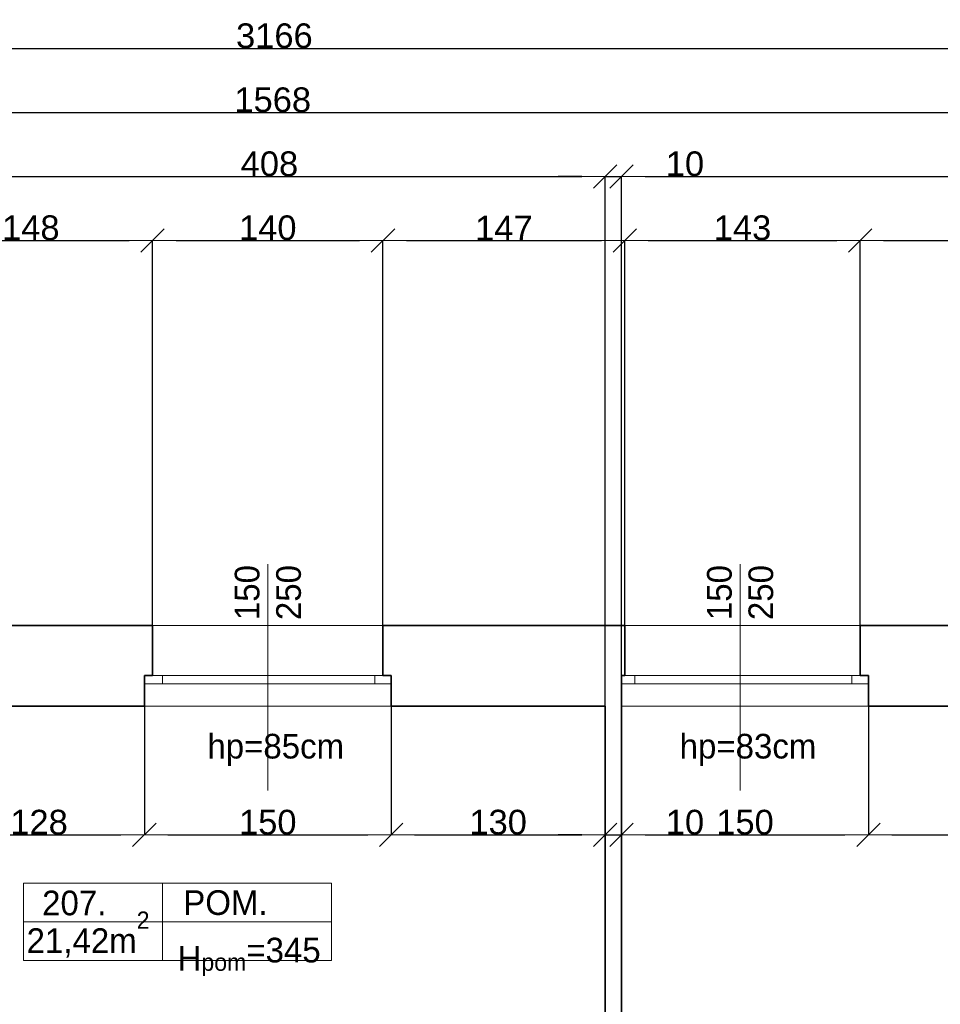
# Model space of a CAD drawing. Header units: metres. Extents: x 7506757 to 756746378, y 5735207 to 582114514.
# Tile 251 of 256: x 7696957 to 7702551, y 5904683 to 5910670. Entities that reach past the tile are written whole.
import ezdxf

# ---------------------------------------------------------------- set-up
doc = ezdxf.new("R2010")
doc.units = ezdxf.units.M
doc.header["$MEASUREMENT"] = 0
doc.header["$PDMODE"] = 2
doc.layers.get('0').update_dxf_attribs({"color": 250, "linetype": 'CONTINUOUS', "lineweight": 100, "plot": 0})
doc.layers.get('Defpoints').update_dxf_attribs({"linetype": 'CONTINUOUS'})
for name, color, linetype, lineweight in [('2D - Ogolne46', 7, 'CONTINUOUS', 18), ('M_OCIANA6', 5, 'CONTINUOUS', 35), ('M_OPISY141', 7, 'CONTINUOUS', 0), ('m_umeblowanie1', 7, 'CONTINUOUS', 13), ('opis1', 7, 'CONTINUOUS', 13)]:
    doc.layers.add(name, color=color, linetype=linetype, lineweight=lineweight)
doc.layers.add('PWYMIAR', color=7, linetype='CONTINUOUS')
doc.styles.add('GENERATED_STYLE_1', font='arial.ttf')
doc.styles.add('GENERATED_STYLE_2', font='txt')
doc.dimstyles.new('GENERATED_STYLE__2', dxfattribs={"dimtxt": 150, "dimasz": 142.5, "dimexe": 0.18, "dimexo": 0, "dimgap": 0.09, "dimtad": 1, "dimtih": 1, "dimtoh": 1, "dimdec": 0, "dimlfac": 0.1, "dimzin": 0, "dimdsep": 46, "dimtxsty": 'GENERATED_STYLE_1', "dimblk": 'ARROWHEAD_6', "dimblk1": 'ARROWHEAD_6', "dimblk2": 'ARROWHEAD_6', "dimcen": 0.09, "dimclrd": 251, "dimclre": 251, "dimclrt": 7, "dimazin": 0, "dimtfac": 1, "dimtdec": 4, "dimtmove": 0, "dimatfit": 3, "dimfxl": 0, "dimtolj": 1, "dimtzin": 0, "dimarcsym": 0})

# ---------------------------------------------------------------- blocks, each defined once
blk = doc.blocks.new('ARROWHEAD_6')
at = {"color": 0, "linetype": 'Continuous', "lineweight": 0}
for p, q in [((-0.5, -0.5), (0.5, 0.5)), ((0, 0), (-1, 0))]:
    blk.add_line(p, q, dxfattribs=at)
blk = doc.blocks.new('*D6617')
at = {"layer": 'Defpoints', "color": 0, "linetype": 'Continuous', "transparency": 16777216}
for p in [(7696434.6, 5906495.6), (7697714.6, 5906495.6), (7697714.6, 5905712.9)]:
    blk.add_point(p, dxfattribs=at)
at = {"layer": 'PWYMIAR', "color": 251, "linetype": 'Continuous', "lineweight": -2, "transparency": 16777216}
for p, q in [((7696434.6, 5906495.6), (7696434.6, 5905712.8)), ((7697714.6, 5906495.6), (7697714.6, 5905712.8)), ((7696577.1, 5905712.9), (7697572.1, 5905712.9))]:
    blk.add_line(p, q, dxfattribs=at)
at = {"layer": 'PWYMIAR', "color": 251, "linetype": 'Continuous', "lineweight": -2, "transparency": 16777216, "xscale": 142.5, "yscale": 142.5, "zscale": 142.5, "rotation": 180}
blk.add_blockref('ARROWHEAD_6', (7696434.6, 5905712.9), dxfattribs=at)
at = {"layer": 'PWYMIAR', "color": 251, "linetype": 'Continuous', "lineweight": -2, "transparency": 16777216, "xscale": 142.5, "yscale": 142.5, "zscale": 142.5}
blk.add_blockref('ARROWHEAD_6', (7697714.6, 5905712.9), dxfattribs=at)
at = {"layer": 'PWYMIAR', "color": 7, "linetype": 'Continuous', "lineweight": 13, "transparency": 16777216, "insert": (7697074.6, 5905789.6), "char_height": 150, "attachment_point": 5, "style": 'GENERATED_STYLE_1'}
blk.add_mtext('\\A1;128', dxfattribs=at)
blk = doc.blocks.new('*D6618')
at = {"layer": 'Defpoints', "color": 0, "linetype": 'Continuous', "transparency": 16777216}
for p in [(7697714.6, 5906495.6), (7699214.6, 5906495.6), (7699214.6, 5905712.9)]:
    blk.add_point(p, dxfattribs=at)
at = {"layer": 'PWYMIAR', "color": 251, "linetype": 'Continuous', "lineweight": -2, "transparency": 16777216}
for p, q in [((7697714.6, 5906495.6), (7697714.6, 5905712.8)), ((7699214.6, 5906495.6), (7699214.6, 5905712.8)), ((7697857.1, 5905712.9), (7699072.1, 5905712.9))]:
    blk.add_line(p, q, dxfattribs=at)
at = {"layer": 'PWYMIAR', "color": 251, "linetype": 'Continuous', "lineweight": -2, "transparency": 16777216, "xscale": 142.5, "yscale": 142.5, "zscale": 142.5, "rotation": 180}
blk.add_blockref('ARROWHEAD_6', (7697714.6, 5905712.9), dxfattribs=at)
at = {"layer": 'PWYMIAR', "color": 251, "linetype": 'Continuous', "lineweight": -2, "transparency": 16777216, "xscale": 142.5, "yscale": 142.5, "zscale": 142.5}
blk.add_blockref('ARROWHEAD_6', (7699214.6, 5905712.9), dxfattribs=at)
at = {"layer": 'PWYMIAR', "color": 7, "linetype": 'Continuous', "lineweight": 13, "transparency": 16777216, "insert": (7698464.6, 5905789.6), "char_height": 150, "attachment_point": 5, "style": 'GENERATED_STYLE_1'}
blk.add_mtext('\\A1;150', dxfattribs=at)
blk = doc.blocks.new('*D6619')
at = {"layer": 'Defpoints', "color": 0, "linetype": 'Continuous', "transparency": 16777216}
for p in [(7699214.6, 5906495.6), (7700514.6, 5906495.6), (7700514.6, 5905712.9)]:
    blk.add_point(p, dxfattribs=at)
at = {"layer": 'PWYMIAR', "color": 251, "linetype": 'Continuous', "lineweight": -2, "transparency": 16777216}
for p, q in [((7699214.6, 5906495.6), (7699214.6, 5905712.8)), ((7700514.6, 5906495.6), (7700514.6, 5905712.8)), ((7699357.1, 5905712.9), (7700372.1, 5905712.9))]:
    blk.add_line(p, q, dxfattribs=at)
at = {"layer": 'PWYMIAR', "color": 251, "linetype": 'Continuous', "lineweight": -2, "transparency": 16777216, "xscale": 142.5, "yscale": 142.5, "zscale": 142.5, "rotation": 180}
blk.add_blockref('ARROWHEAD_6', (7699214.6, 5905712.9), dxfattribs=at)
at = {"layer": 'PWYMIAR', "color": 251, "linetype": 'Continuous', "lineweight": -2, "transparency": 16777216, "xscale": 142.5, "yscale": 142.5, "zscale": 142.5}
blk.add_blockref('ARROWHEAD_6', (7700514.6, 5905712.9), dxfattribs=at)
at = {"layer": 'PWYMIAR', "color": 7, "linetype": 'Continuous', "lineweight": 13, "transparency": 16777216, "insert": (7699864.6, 5905789.7), "char_height": 150, "attachment_point": 5, "style": 'GENERATED_STYLE_1'}
blk.add_mtext('\\A1;130', dxfattribs=at)
blk = doc.blocks.new('*D6620')
at = {"layer": 'Defpoints', "color": 0, "linetype": 'Continuous', "transparency": 16777216}
for p in [(7700514.6, 5906495.6), (7700614.6, 5906495.6), (7700614.6, 5905712.9)]:
    blk.add_point(p, dxfattribs=at)
at = {"layer": 'PWYMIAR', "color": 251, "linetype": 'Continuous', "lineweight": -2, "transparency": 16777216}
for p, q in [((7700514.6, 5906495.6), (7700514.6, 5905712.8)), ((7700614.6, 5906495.6), (7700614.6, 5905712.8)), ((7700372.1, 5905712.9), (7700229.6, 5905712.9)), ((7700514.6, 5905712.9), (7700614.6, 5905712.9)), ((7700757.1, 5905712.9), (7701100, 5905712.9))]:
    blk.add_line(p, q, dxfattribs=at)
at = {"layer": 'PWYMIAR', "color": 251, "linetype": 'Continuous', "lineweight": -2, "transparency": 16777216, "xscale": 142.5, "yscale": 142.5, "zscale": 142.5}
blk.add_blockref('ARROWHEAD_6', (7700514.6, 5905712.9), dxfattribs=at)
at = {"layer": 'PWYMIAR', "color": 251, "linetype": 'Continuous', "lineweight": -2, "transparency": 16777216, "xscale": 142.5, "yscale": 142.5, "zscale": 142.5, "rotation": 180}
blk.add_blockref('ARROWHEAD_6', (7700614.6, 5905712.9), dxfattribs=at)
at = {"layer": 'PWYMIAR', "color": 7, "linetype": 'Continuous', "lineweight": 13, "transparency": 16777216, "insert": (7700999.8, 5905789.6), "char_height": 150, "attachment_point": 5, "style": 'GENERATED_STYLE_1'}
blk.add_mtext('\\A1;10', dxfattribs=at)
blk = doc.blocks.new('*D6621')
at = {"layer": 'Defpoints', "color": 0, "linetype": 'Continuous', "transparency": 16777216}
for p in [(7700614.6, 5906495.6), (7702114.6, 5906495.6), (7702114.6, 5905712.9)]:
    blk.add_point(p, dxfattribs=at)
at = {"layer": 'PWYMIAR', "color": 251, "linetype": 'Continuous', "lineweight": -2, "transparency": 16777216}
for p, q in [((7700614.6, 5906495.6), (7700614.6, 5905712.8)), ((7702114.6, 5906495.6), (7702114.6, 5905712.8)), ((7700757.1, 5905712.9), (7701972.1, 5905712.9))]:
    blk.add_line(p, q, dxfattribs=at)
at = {"layer": 'PWYMIAR', "color": 251, "linetype": 'Continuous', "lineweight": -2, "transparency": 16777216, "xscale": 142.5, "yscale": 142.5, "zscale": 142.5, "rotation": 180}
blk.add_blockref('ARROWHEAD_6', (7700614.6, 5905712.9), dxfattribs=at)
at = {"layer": 'PWYMIAR', "color": 251, "linetype": 'Continuous', "lineweight": -2, "transparency": 16777216, "xscale": 142.5, "yscale": 142.5, "zscale": 142.5}
blk.add_blockref('ARROWHEAD_6', (7702114.6, 5905712.9), dxfattribs=at)
at = {"layer": 'PWYMIAR', "color": 7, "linetype": 'Continuous', "lineweight": 13, "transparency": 16777216, "insert": (7701364.6, 5905789.6), "char_height": 150, "attachment_point": 5, "style": 'GENERATED_STYLE_1'}
blk.add_mtext('\\A1;150', dxfattribs=at)
blk = doc.blocks.new('*D6622')
at = {"layer": 'Defpoints', "color": 0, "linetype": 'Continuous', "transparency": 16777216}
for p in [(7702114.6, 5906495.6), (7703534.6, 5906495.6), (7703534.6, 5905712.9)]:
    blk.add_point(p, dxfattribs=at)
at = {"layer": 'PWYMIAR', "color": 251, "linetype": 'Continuous', "lineweight": -2, "transparency": 16777216}
for p, q in [((7702114.6, 5906495.6), (7702114.6, 5905712.8)), ((7703534.6, 5906495.6), (7703534.6, 5905712.8)), ((7702257.1, 5905712.9), (7703392.1, 5905712.9))]:
    blk.add_line(p, q, dxfattribs=at)
at = {"layer": 'PWYMIAR', "color": 251, "linetype": 'Continuous', "lineweight": -2, "transparency": 16777216, "xscale": 142.5, "yscale": 142.5, "zscale": 142.5, "rotation": 180}
blk.add_blockref('ARROWHEAD_6', (7702114.6, 5905712.9), dxfattribs=at)
at = {"layer": 'PWYMIAR', "color": 251, "linetype": 'Continuous', "lineweight": -2, "transparency": 16777216, "xscale": 142.5, "yscale": 142.5, "zscale": 142.5}
blk.add_blockref('ARROWHEAD_6', (7703534.6, 5905712.9), dxfattribs=at)
at = {"layer": 'PWYMIAR', "color": 7, "linetype": 'Continuous', "lineweight": 13, "transparency": 16777216, "insert": (7702824.6, 5905788.3), "char_height": 150, "attachment_point": 5, "style": 'GENERATED_STYLE_1'}
blk.add_mtext('\\A1;142', dxfattribs=at)
blk = doc.blocks.new('*D6769')
at = {"layer": 'Defpoints', "color": 0, "linetype": 'Continuous', "transparency": 16777216}
for p in [(7697764.6, 5909327), (7696284.6, 5906985.6), (7697764.6, 5906985.6)]:
    blk.add_point(p, dxfattribs=at)
at = {"layer": 'PWYMIAR', "color": 251, "linetype": 'Continuous', "lineweight": -2, "transparency": 16777216}
for p, q in [((7696284.6, 5906985.6), (7696284.6, 5909327.2)), ((7696427.1, 5909327), (7697622.1, 5909327)), ((7697764.6, 5906985.6), (7697764.6, 5909327.2))]:
    blk.add_line(p, q, dxfattribs=at)
at = {"layer": 'PWYMIAR', "color": 251, "linetype": 'Continuous', "lineweight": -2, "transparency": 16777216, "xscale": 142.5, "yscale": 142.5, "zscale": 142.5, "rotation": 180}
blk.add_blockref('ARROWHEAD_6', (7696284.6, 5909327), dxfattribs=at)
at = {"layer": 'PWYMIAR', "color": 251, "linetype": 'Continuous', "lineweight": -2, "transparency": 16777216, "xscale": 142.5, "yscale": 142.5, "zscale": 142.5}
blk.add_blockref('ARROWHEAD_6', (7697764.6, 5909327), dxfattribs=at)
at = {"layer": 'PWYMIAR', "color": 7, "linetype": 'Continuous', "lineweight": 13, "transparency": 16777216, "insert": (7697024.6, 5909403.7), "char_height": 150, "attachment_point": 5, "style": 'GENERATED_STYLE_1'}
blk.add_mtext('\\A1;148', dxfattribs=at)
blk = doc.blocks.new('*D6770')
at = {"layer": 'Defpoints', "color": 0, "linetype": 'Continuous', "transparency": 16777216}
for p in [(7699164.6, 5909327), (7697764.6, 5906985.6), (7699164.6, 5906985.6)]:
    blk.add_point(p, dxfattribs=at)
at = {"layer": 'PWYMIAR', "color": 251, "linetype": 'Continuous', "lineweight": -2, "transparency": 16777216}
for p, q in [((7697764.6, 5906985.6), (7697764.6, 5909327.2)), ((7697907.1, 5909327), (7699022.1, 5909327)), ((7699164.6, 5906985.6), (7699164.6, 5909327.2))]:
    blk.add_line(p, q, dxfattribs=at)
at = {"layer": 'PWYMIAR', "color": 251, "linetype": 'Continuous', "lineweight": -2, "transparency": 16777216, "xscale": 142.5, "yscale": 142.5, "zscale": 142.5, "rotation": 180}
blk.add_blockref('ARROWHEAD_6', (7697764.6, 5909327), dxfattribs=at)
at = {"layer": 'PWYMIAR', "color": 251, "linetype": 'Continuous', "lineweight": -2, "transparency": 16777216, "xscale": 142.5, "yscale": 142.5, "zscale": 142.5}
blk.add_blockref('ARROWHEAD_6', (7699164.6, 5909327), dxfattribs=at)
at = {"layer": 'PWYMIAR', "color": 7, "linetype": 'Continuous', "lineweight": 13, "transparency": 16777216, "insert": (7698464.6, 5909403.7), "char_height": 150, "attachment_point": 5, "style": 'GENERATED_STYLE_1'}
blk.add_mtext('\\A1;140', dxfattribs=at)
blk = doc.blocks.new('*D6771')
at = {"layer": 'Defpoints', "color": 0, "linetype": 'Continuous', "transparency": 16777216}
for p in [(7700634.6, 5909327), (7699164.6, 5906985.6), (7700634.6, 5906985.6)]:
    blk.add_point(p, dxfattribs=at)
at = {"layer": 'PWYMIAR', "color": 251, "linetype": 'Continuous', "lineweight": -2, "transparency": 16777216}
for p, q in [((7699164.6, 5906985.6), (7699164.6, 5909327.2)), ((7699307.1, 5909327), (7700492.1, 5909327)), ((7700634.6, 5906985.6), (7700634.6, 5909327.2))]:
    blk.add_line(p, q, dxfattribs=at)
at = {"layer": 'PWYMIAR', "color": 251, "linetype": 'Continuous', "lineweight": -2, "transparency": 16777216, "xscale": 142.5, "yscale": 142.5, "zscale": 142.5, "rotation": 180}
blk.add_blockref('ARROWHEAD_6', (7699164.6, 5909327), dxfattribs=at)
at = {"layer": 'PWYMIAR', "color": 251, "linetype": 'Continuous', "lineweight": -2, "transparency": 16777216, "xscale": 142.5, "yscale": 142.5, "zscale": 142.5}
blk.add_blockref('ARROWHEAD_6', (7700634.6, 5909327), dxfattribs=at)
at = {"layer": 'PWYMIAR', "color": 7, "linetype": 'Continuous', "lineweight": 13, "transparency": 16777216, "insert": (7699899.6, 5909402.4), "char_height": 150, "attachment_point": 5, "style": 'GENERATED_STYLE_1'}
blk.add_mtext('\\A1;147', dxfattribs=at)
blk = doc.blocks.new('*D6772')
at = {"layer": 'Defpoints', "color": 0, "linetype": 'Continuous', "transparency": 16777216}
for p in [(7702064.6, 5909327), (7700634.6, 5906985.6), (7702064.6, 5906985.6)]:
    blk.add_point(p, dxfattribs=at)
at = {"layer": 'PWYMIAR', "color": 251, "linetype": 'Continuous', "lineweight": -2, "transparency": 16777216}
for p, q in [((7700634.6, 5906985.6), (7700634.6, 5909327.2)), ((7700777.1, 5909327), (7701922.1, 5909327)), ((7702064.6, 5906985.6), (7702064.6, 5909327.2))]:
    blk.add_line(p, q, dxfattribs=at)
at = {"layer": 'PWYMIAR', "color": 251, "linetype": 'Continuous', "lineweight": -2, "transparency": 16777216, "xscale": 142.5, "yscale": 142.5, "zscale": 142.5, "rotation": 180}
blk.add_blockref('ARROWHEAD_6', (7700634.6, 5909327), dxfattribs=at)
at = {"layer": 'PWYMIAR', "color": 251, "linetype": 'Continuous', "lineweight": -2, "transparency": 16777216, "xscale": 142.5, "yscale": 142.5, "zscale": 142.5}
blk.add_blockref('ARROWHEAD_6', (7702064.6, 5909327), dxfattribs=at)
at = {"layer": 'PWYMIAR', "color": 7, "linetype": 'Continuous', "lineweight": 13, "transparency": 16777216, "insert": (7701349.6, 5909403.7), "char_height": 150, "attachment_point": 5, "style": 'GENERATED_STYLE_1'}
blk.add_mtext('\\A1;143', dxfattribs=at)
blk = doc.blocks.new('*D6773')
at = {"layer": 'Defpoints', "color": 0, "linetype": 'Continuous', "transparency": 16777216}
for p in [(7703584.6, 5909327), (7702064.6, 5906985.6), (7703584.6, 5906985.6)]:
    blk.add_point(p, dxfattribs=at)
at = {"layer": 'PWYMIAR', "color": 251, "linetype": 'Continuous', "lineweight": -2, "transparency": 16777216}
for p, q in [((7702064.6, 5906985.6), (7702064.6, 5909327.2)), ((7702207.1, 5909327), (7703442.1, 5909327)), ((7703584.6, 5906985.6), (7703584.6, 5909327.2))]:
    blk.add_line(p, q, dxfattribs=at)
at = {"layer": 'PWYMIAR', "color": 251, "linetype": 'Continuous', "lineweight": -2, "transparency": 16777216, "xscale": 142.5, "yscale": 142.5, "zscale": 142.5, "rotation": 180}
blk.add_blockref('ARROWHEAD_6', (7702064.6, 5909327), dxfattribs=at)
at = {"layer": 'PWYMIAR', "color": 251, "linetype": 'Continuous', "lineweight": -2, "transparency": 16777216, "xscale": 142.5, "yscale": 142.5, "zscale": 142.5}
blk.add_blockref('ARROWHEAD_6', (7703584.6, 5909327), dxfattribs=at)
at = {"layer": 'PWYMIAR', "color": 7, "linetype": 'Continuous', "lineweight": 13, "transparency": 16777216, "insert": (7702824.6, 5909403.7), "char_height": 150, "attachment_point": 5, "style": 'GENERATED_STYLE_1'}
blk.add_mtext('\\A1;152', dxfattribs=at)
blk = doc.blocks.new('*D6787')
at = {"layer": 'Defpoints', "color": 0, "linetype": 'Continuous', "transparency": 16777216}
for p in [(7700514.6, 5909716.2), (7696434.6, 5906495.6), (7700514.6, 5906495.6)]:
    blk.add_point(p, dxfattribs=at)
at = {"layer": 'PWYMIAR', "color": 251, "linetype": 'Continuous', "lineweight": -2, "transparency": 16777216}
for p, q in [((7696434.6, 5906495.6), (7696434.6, 5909716.3)), ((7696577.1, 5909716.2), (7700372.1, 5909716.2)), ((7700514.6, 5906495.6), (7700514.6, 5909716.3))]:
    blk.add_line(p, q, dxfattribs=at)
at = {"layer": 'PWYMIAR', "color": 251, "linetype": 'Continuous', "lineweight": -2, "transparency": 16777216, "xscale": 142.5, "yscale": 142.5, "zscale": 142.5, "rotation": 180}
blk.add_blockref('ARROWHEAD_6', (7696434.6, 5909716.2), dxfattribs=at)
at = {"layer": 'PWYMIAR', "color": 251, "linetype": 'Continuous', "lineweight": -2, "transparency": 16777216, "xscale": 142.5, "yscale": 142.5, "zscale": 142.5}
blk.add_blockref('ARROWHEAD_6', (7700514.6, 5909716.2), dxfattribs=at)
at = {"layer": 'PWYMIAR', "color": 7, "linetype": 'Continuous', "lineweight": 13, "transparency": 16777216, "insert": (7698474.6, 5909792.8), "char_height": 150, "attachment_point": 5, "style": 'GENERATED_STYLE_1'}
blk.add_mtext('\\A1;408', dxfattribs=at)
blk = doc.blocks.new('*D6788')
at = {"layer": 'Defpoints', "color": 0, "linetype": 'Continuous', "transparency": 16777216}
for p in [(7700614.6, 5909716.2), (7700514.6, 5906495.6), (7700614.6, 5906495.6)]:
    blk.add_point(p, dxfattribs=at)
at = {"layer": 'PWYMIAR', "color": 251, "linetype": 'Continuous', "lineweight": -2, "transparency": 16777216}
for p, q in [((7700372.1, 5909716.2), (7700229.6, 5909716.2)), ((7700514.6, 5906495.6), (7700514.6, 5909716.3)), ((7700514.6, 5909716.2), (7700614.6, 5909716.2)), ((7700614.6, 5906495.6), (7700614.6, 5909716.3)), ((7700757.1, 5909716.2), (7701100, 5909716.2))]:
    blk.add_line(p, q, dxfattribs=at)
at = {"layer": 'PWYMIAR', "color": 251, "linetype": 'Continuous', "lineweight": -2, "transparency": 16777216, "xscale": 142.5, "yscale": 142.5, "zscale": 142.5}
blk.add_blockref('ARROWHEAD_6', (7700514.6, 5909716.2), dxfattribs=at)
at = {"layer": 'PWYMIAR', "color": 251, "linetype": 'Continuous', "lineweight": -2, "transparency": 16777216, "xscale": 142.5, "yscale": 142.5, "zscale": 142.5, "rotation": 180}
blk.add_blockref('ARROWHEAD_6', (7700614.6, 5909716.2), dxfattribs=at)
at = {"layer": 'PWYMIAR', "color": 7, "linetype": 'Continuous', "lineweight": 13, "transparency": 16777216, "insert": (7700999.8, 5909792.8), "char_height": 150, "attachment_point": 5, "style": 'GENERATED_STYLE_1'}
blk.add_mtext('\\A1;10', dxfattribs=at)
blk = doc.blocks.new('*D6789')
at = {"layer": 'Defpoints', "color": 0, "linetype": 'Continuous', "transparency": 16777216}
for p in [(7705714.6, 5909716.2), (7700614.6, 5906495.6), (7705714.6, 5906495.6)]:
    blk.add_point(p, dxfattribs=at)
at = {"layer": 'PWYMIAR', "color": 251, "linetype": 'Continuous', "lineweight": -2, "transparency": 16777216}
for p, q in [((7700614.6, 5906495.6), (7700614.6, 5909716.3)), ((7700757.1, 5909716.2), (7705572.1, 5909716.2)), ((7705714.6, 5906495.6), (7705714.6, 5909716.3))]:
    blk.add_line(p, q, dxfattribs=at)
at = {"layer": 'PWYMIAR', "color": 251, "linetype": 'Continuous', "lineweight": -2, "transparency": 16777216, "xscale": 142.5, "yscale": 142.5, "zscale": 142.5, "rotation": 180}
blk.add_blockref('ARROWHEAD_6', (7700614.6, 5909716.2), dxfattribs=at)
at = {"layer": 'PWYMIAR', "color": 251, "linetype": 'Continuous', "lineweight": -2, "transparency": 16777216, "xscale": 142.5, "yscale": 142.5, "zscale": 142.5}
blk.add_blockref('ARROWHEAD_6', (7705714.6, 5909716.2), dxfattribs=at)
at = {"layer": 'PWYMIAR', "color": 7, "linetype": 'Continuous', "lineweight": 13, "transparency": 16777216, "insert": (7703164.6, 5909792.8), "char_height": 150, "attachment_point": 5, "style": 'GENERATED_STYLE_1'}
blk.add_mtext('\\A1;510', dxfattribs=at)
blk = doc.blocks.new('*D6797')
at = {"layer": 'Defpoints', "color": 0, "linetype": 'Continuous', "transparency": 16777216}
for p in [(7706334.6, 5910105.3), (7690654.6, 5906985.6), (7706334.6, 5906985.6)]:
    blk.add_point(p, dxfattribs=at)
at = {"layer": 'PWYMIAR', "color": 251, "linetype": 'Continuous', "lineweight": -2, "transparency": 16777216}
for p, q in [((7690654.6, 5906985.6), (7690654.6, 5910105.5)), ((7690797.1, 5910105.3), (7706192.1, 5910105.3)), ((7706334.6, 5906985.6), (7706334.6, 5910105.5))]:
    blk.add_line(p, q, dxfattribs=at)
at = {"layer": 'PWYMIAR', "color": 251, "linetype": 'Continuous', "lineweight": -2, "transparency": 16777216, "xscale": 142.5, "yscale": 142.5, "zscale": 142.5, "rotation": 180}
blk.add_blockref('ARROWHEAD_6', (7690654.6, 5910105.3), dxfattribs=at)
at = {"layer": 'PWYMIAR', "color": 251, "linetype": 'Continuous', "lineweight": -2, "transparency": 16777216, "xscale": 142.5, "yscale": 142.5, "zscale": 142.5}
blk.add_blockref('ARROWHEAD_6', (7706334.6, 5910105.3), dxfattribs=at)
at = {"layer": 'PWYMIAR', "color": 7, "linetype": 'Continuous', "lineweight": 13, "transparency": 16777216, "insert": (7698494.6, 5910182), "char_height": 150, "attachment_point": 5, "style": 'GENERATED_STYLE_1'}
blk.add_mtext('\\A1;1568', dxfattribs=at)
blk = doc.blocks.new('*D6800')
at = {"layer": 'Defpoints', "color": 0, "linetype": 'Continuous', "transparency": 16777216}
for p in [(7714334.6, 5910494.5), (7682674.6, 5905915.6), (7714334.6, 5905915.6)]:
    blk.add_point(p, dxfattribs=at)
at = {"layer": 'PWYMIAR', "color": 251, "linetype": 'Continuous', "lineweight": -2, "transparency": 16777216}
for p, q in [((7682674.6, 5905915.6), (7682674.6, 5910494.7)), ((7682817.1, 5910494.5), (7714192.1, 5910494.5)), ((7714334.6, 5905915.6), (7714334.6, 5910494.7))]:
    blk.add_line(p, q, dxfattribs=at)
at = {"layer": 'PWYMIAR', "color": 251, "linetype": 'Continuous', "lineweight": -2, "transparency": 16777216, "xscale": 142.5, "yscale": 142.5, "zscale": 142.5, "rotation": 180}
blk.add_blockref('ARROWHEAD_6', (7682674.6, 5910494.5), dxfattribs=at)
at = {"layer": 'PWYMIAR', "color": 251, "linetype": 'Continuous', "lineweight": -2, "transparency": 16777216, "xscale": 142.5, "yscale": 142.5, "zscale": 142.5}
blk.add_blockref('ARROWHEAD_6', (7714334.6, 5910494.5), dxfattribs=at)
at = {"layer": 'PWYMIAR', "color": 7, "linetype": 'Continuous', "lineweight": 13, "transparency": 16777216, "insert": (7698504.6, 5910571.2), "char_height": 150, "attachment_point": 5, "style": 'GENERATED_STYLE_1'}
blk.add_mtext('\\A1;3166', dxfattribs=at)

msp = doc.modelspace()

# ---------------------------------------------------------------- linework, layer by layer
at = {"layer": 'M_OCIANA6', "linetype": 'Continuous'}
for p, q in [((7696284.6, 5906985.6), (7697764.6, 5906985.6)), ((7697764.6, 5906681.5), (7697764.6, 5906985.6)), ((7699164.6, 5906985.6), (7700634.6, 5906985.6)), ((7699164.6, 5906681.5), (7699164.6, 5906985.6)), ((7700634.6, 5906681.5), (7700634.6, 5906985.6)), ((7702064.6, 5906985.6), (7703584.6, 5906985.6)), ((7702064.6, 5906681.5), (7702064.6, 5906985.6)), ((7697714.6, 5906495.6), (7697714.6, 5906681.5)), ((7697714.6, 5906495.6), (7697714.6, 5906681.5)), ((7697714.6, 5906681.5), (7697764.6, 5906681.5)), ((7699214.6, 5906681.5), (7699164.6, 5906681.5)), ((7699214.6, 5906495.6), (7699214.6, 5906681.5)), ((7700614.6, 5901245.6), (7700614.6, 5906681.5)), ((7700614.6, 5906681.5), (7700634.6, 5906681.5)), ((7702114.6, 5906681.5), (7702064.6, 5906681.5)), ((7702114.6, 5906495.6), (7702114.6, 5906681.5)), ((7702114.6, 5906495.6), (7702114.6, 5906681.5)), ((7696434.6, 5906495.6), (7697714.6, 5906495.6)), ((7699214.6, 5906495.6), (7700514.6, 5906495.6)), ((7700514.6, 5901245.6), (7700514.6, 5906495.6)), ((7702114.6, 5906495.6), (7703534.6, 5906495.6))]:
    msp.add_line(p, q, dxfattribs=at)
at = {"layer": 'M_OPISY141', "linetype": 'Continuous'}
for p, q in [((7698464.6, 5907359.5), (7698464.6, 5905983.4)), ((7701334.6, 5907359.5), (7701334.6, 5905983.4)), ((7696980.8, 5905420.5), (7698851.8, 5905420.5)), ((7696980.8, 5904949.4), (7696980.8, 5905420.5)), ((7697825.4, 5905420.5), (7697825.4, 5904949.4)), ((7698851.8, 5905420.5), (7698851.8, 5904949.4)), ((7696980.8, 5905184.9), (7698851.8, 5905184.9)), ((7698851.8, 5904949.4), (7696980.8, 5904949.4))]:
    msp.add_line(p, q, dxfattribs=at)
at = {"layer": 'm_umeblowanie1', "linetype": 'Continuous'}
for p, q in [((7699164.6, 5906985.6), (7697764.6, 5906985.6)), ((7702064.6, 5906985.6), (7700634.6, 5906985.6)), ((7699214.6, 5906681.5), (7697714.6, 5906681.5)), ((7697824.6, 5906631.5), (7697824.6, 5906681.5)), ((7699114.6, 5906631.5), (7699114.6, 5906681.5)), ((7702114.6, 5906681.5), (7700614.6, 5906681.5)), ((7700694.6, 5906631.5), (7700694.6, 5906681.5)), ((7702014.6, 5906631.5), (7702014.6, 5906681.5)), ((7699214.6, 5906631.5), (7697714.6, 5906631.5)), ((7702114.6, 5906631.5), (7700614.6, 5906631.5)), ((7697714.6, 5906495.6), (7699214.6, 5906495.6)), ((7702114.6, 5906495.6), (7700614.6, 5906495.6))]:
    msp.add_line(p, q, dxfattribs=at)

# ---------------------------------------------------------------- texts
at = {"layer": '2D - Ogolne46', "linetype": 'Continuous', "insert": (7696999, 5904967.3), "char_height": 150, "attachment_point": 7, "style": 'GENERATED_STYLE_2'}
msp.add_mtext('{21,42m\\A1{\\H0.7x;\\S2^  ;}}', dxfattribs=at)
at = {"layer": 'opis1', "linetype": 'Continuous', "char_height": 150, "width": 349.992, "attachment_point": 1, "rotation": 90, "line_spacing_factor": 1.007581, "style": 'GENERATED_STYLE_2'}
for insert in [(7698263.8, 5907019), (7701133.8, 5907019)]:
    msp.add_mtext('{150\\P250}', dxfattribs=dict(at, insert=insert))
at = {"layer": 'opis1', "linetype": 'Continuous', "char_height": 150, "style": 'GENERATED_STYLE_2'}
for s, insert, attachment_point in [('{hp=85cm}', (7698928.2, 5906327.5), 3), ('{hp=83cm}', (7701798.2, 5906327.5), 3), ('{207.}', (7697093.3, 5905374.2), 1), ('{POM.}', (7697951, 5905376.3), 1), ('{H\\A1{\\H0.7x;\\S ^ pom;}=345}', (7697916.3, 5905138.7), 1)]:
    msp.add_mtext(s, dxfattribs=dict(at, insert=insert, attachment_point=attachment_point))

# ---------------------------------------------------------------- dimensions: what is measured, and where the dimension line sits
at = {"layer": 'PWYMIAR', "color": 251, "linetype": 'Continuous', "lineweight": 13}
for base, p1, p2, picture, middle in [((7714334.6, 5910494.5), (7682674.6, 5905915.6), (7714334.6, 5905915.6), '*D6800', (7698504.6, 5910571.2)), ((7706334.6, 5910105.3), (7690654.6, 5906985.6), (7706334.6, 5906985.6), '*D6797', (7698494.6, 5910182)), ((7700514.6, 5909716.2), (7696434.6, 5906495.6), (7700514.6, 5906495.6), '*D6787', (7698474.6, 5909792.8)), ((7700614.6, 5909716.2), (7700514.6, 5906495.6), (7700614.6, 5906495.6), '*D6788', (7700999.8, 5909792.8)), ((7705714.6, 5909716.2), (7700614.6, 5906495.6), (7705714.6, 5906495.6), '*D6789', (7703164.6, 5909792.8)), ((7697764.6, 5909327), (7696284.6, 5906985.6), (7697764.6, 5906985.6), '*D6769', (7697024.6, 5909403.7)), ((7699164.6, 5909327), (7697764.6, 5906985.6), (7699164.6, 5906985.6), '*D6770', (7698464.6, 5909403.7)), ((7700634.6, 5909327), (7699164.6, 5906985.6), (7700634.6, 5906985.6), '*D6771', (7699899.6, 5909402.4)), ((7702064.6, 5909327), (7700634.6, 5906985.6), (7702064.6, 5906985.6), '*D6772', (7701349.6, 5909403.7)), ((7703584.6, 5909327), (7702064.6, 5906985.6), (7703584.6, 5906985.6), '*D6773', (7702824.6, 5909403.7)), ((7697714.6, 5905712.9), (7696434.6, 5906495.6), (7697714.6, 5906495.6), '*D6617', (7697074.6, 5905789.6)), ((7699214.6, 5905712.9), (7697714.6, 5906495.6), (7699214.6, 5906495.6), '*D6618', (7698464.6, 5905789.6)), ((7700514.6, 5905712.9), (7699214.6, 5906495.6), (7700514.6, 5906495.6), '*D6619', (7699864.6, 5905789.7)), ((7700614.6, 5905712.9), (7700514.6, 5906495.6), (7700614.6, 5906495.6), '*D6620', (7700999.8, 5905789.6)), ((7702114.6, 5905712.9), (7700614.6, 5906495.6), (7702114.6, 5906495.6), '*D6621', (7701364.6, 5905789.6)), ((7703534.6, 5905712.9), (7702114.6, 5906495.6), (7703534.6, 5906495.6), '*D6622', (7702824.6, 5905788.3))]:
    dim = msp.add_linear_dim(base=base, p1=p1, p2=p2, dimstyle='GENERATED_STYLE__2', dxfattribs=at)
    dim.commit()
    dim.dimension.update_dxf_attribs({"geometry": picture, "text_midpoint": middle})

doc.saveas('drawing.dxf')
